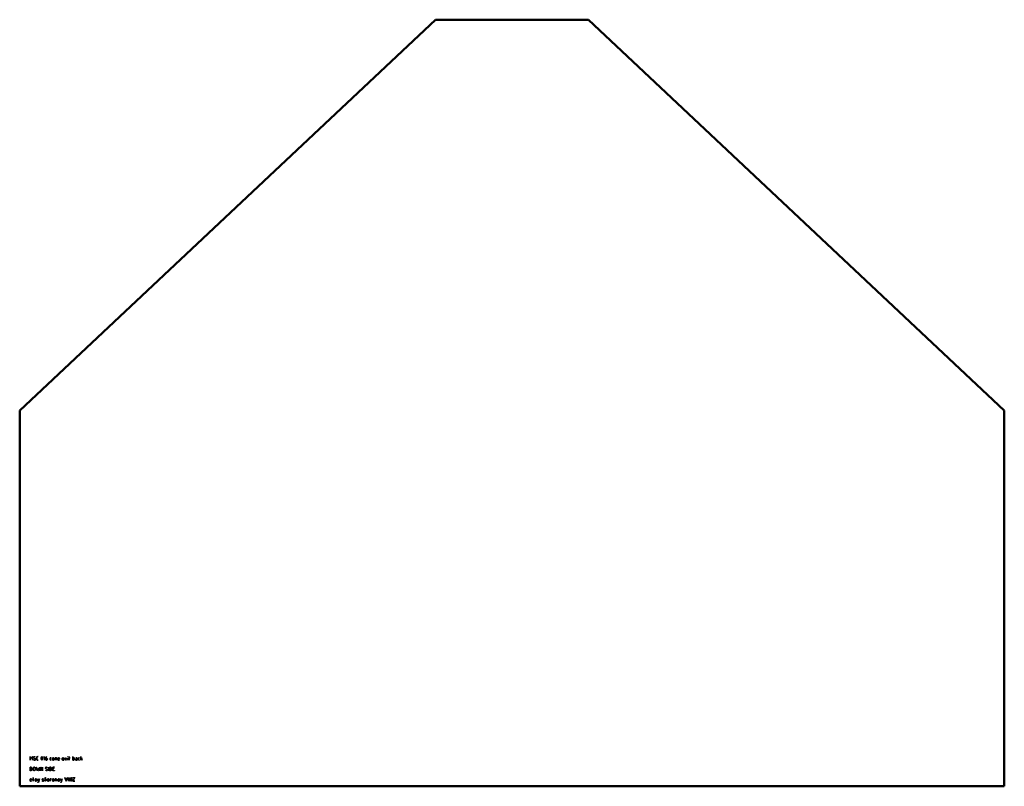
# Model space of a CAD drawing. Header units: millimetres. Extents: x 0 to 1700, y -61 to 1263.
import ezdxf

# ---------------------------------------------------------------- set-up
doc = ezdxf.new("R2010")
doc.units = ezdxf.units.MM
doc.layers.add('IV_MARK_SURFACE', color=2, linetype='Continuous', lineweight=25)
doc.layers.add('IV_OUTER_PROFILE', color=7, linetype='Continuous', lineweight=50)

msp = doc.modelspace()

# ---------------------------------------------------------------- linework, layer by layer
at = {"layer": 'IV_MARK_SURFACE'}
for p, q in [((17.8, -10), (17.9, -10)), ((17.8, -16.1), (17.8, -10)), ((17.9, -16.1), (17.8, -16.1)), ((17.9, -10), (19.9, -13.3)), ((17.9, -10.3), (17.9, -16.1)), ((19.9, -13.5), (17.9, -10.3)), ((19.9, -13.3), (21.8, -10)), ((21.9, -10.3), (19.9, -13.5)), ((21.8, -10), (22, -10)), ((21.9, -16.1), (21.9, -10.3)), ((22, -16.1), (21.9, -16.1)), ((22, -10), (22, -16.1)), ((23.9, -11.4), (24.2, -10.4)), ((24, -12), (23.9, -11.4)), ((23.9, -15.5), (24, -15.4)), ((24.9, -16), (23.9, -15.5)), ((24.3, -10.5), (24, -11.4)), ((24, -11.4), (24.2, -12.1)), ((24.4, -12.5), (24, -12)), ((24, -15.4), (25.2, -15.9)), ((24.2, -10.4), (24.7, -10.1)), ((24.2, -12.1), (24.9, -12.6)), ((24.8, -10.2), (24.3, -10.5)), ((25.1, -12.9), (24.4, -12.5)), ((24.7, -10.1), (25.4, -9.9)), ((25.4, -10.1), (24.8, -10.2)), ((24.9, -12.6), (25.2, -12.8)), ((26, -16.2), (24.9, -16)), ((26.1, -13.4), (25.1, -12.9)), ((25.2, -12.8), (25.7, -13)), ((25.2, -15.9), (26, -16)), ((25.4, -9.9), (26.3, -10)), ((26, -10.2), (25.4, -10.1)), ((25.7, -13), (26.5, -13.4)), ((27, -10.5), (26, -10.2)), ((26, -16), (26.5, -15.9)), ((26.6, -16.1), (26, -16.2)), ((26.9, -13.9), (26.1, -13.4)), ((26.3, -10), (27, -10.3)), ((26.5, -13.4), (27.2, -14)), ((26.5, -15.9), (27, -15.6)), ((27.1, -15.7), (26.6, -16.1)), ((27.3, -14.8), (26.9, -13.9)), ((27, -10.3), (27, -10.5)), ((27, -15.6), (27.3, -14.8)), ((27.4, -14.8), (27.1, -15.7)), ((27.2, -14), (27.4, -14.8)), ((29.3, -11.7), (29.4, -11)), ((29.3, -14.4), (29.3, -11.7)), ((29.4, -15.2), (29.3, -14.4)), ((29.4, -11), (29.8, -10.4)), ((29.6, -11), (29.4, -11.7)), ((29.4, -11.7), (29.4, -14.4)), ((29.4, -14.4), (29.6, -15.1)), ((29.8, -15.7), (29.4, -15.2)), ((29.9, -10.5), (29.6, -11)), ((29.6, -15.1), (29.9, -15.6)), ((29.8, -10.4), (30.3, -10.1)), ((30.3, -16.1), (29.8, -15.7)), ((30.4, -10.2), (29.9, -10.5)), ((29.9, -15.6), (30.4, -15.9)), ((30.3, -10.1), (31.1, -9.9)), ((31.1, -16.2), (30.3, -16.1)), ((31.1, -10.1), (30.4, -10.2)), ((30.4, -15.9), (31.1, -16)), ((31.1, -9.9), (32.1, -9.9)), ((32.1, -10.1), (31.1, -10.1)), ((31.1, -16), (32.1, -16)), ((32.1, -16.2), (31.1, -16.2)), ((32.1, -9.9), (32.1, -10.1)), ((32.1, -16), (32.1, -16.2)), ((36.8, -12.8), (37, -11.5)), ((36.8, -13.3), (36.8, -12.8)), ((37, -14.7), (36.8, -13.3)), ((37.1, -11.4), (36.9, -12.8)), ((36.9, -12.8), (36.9, -13.3)), ((36.9, -13.3), (37.1, -14.6)), ((37, -11.5), (37.5, -10.3)), ((37.5, -15.8), (37, -14.7)), ((37.6, -10.4), (37.1, -11.4)), ((37.1, -14.6), (37.6, -15.7)), ((37.5, -10.3), (38.2, -9.9)), ((38.2, -16.2), (37.5, -15.8)), ((38.2, -10.1), (37.6, -10.4)), ((37.6, -15.7), (38.2, -16)), ((38.2, -9.9), (38.9, -10.3)), ((38.8, -10.4), (38.2, -10.1)), ((38.2, -16), (38.8, -15.7)), ((38.9, -15.8), (38.2, -16.2)), ((39.3, -11.4), (38.8, -10.4)), ((38.8, -15.7), (39.3, -14.7)), ((38.9, -10.3), (39.4, -11.4)), ((39.4, -14.6), (38.9, -15.8)), ((39.5, -12.8), (39.3, -11.4)), ((39.3, -14.7), (39.5, -13.3)), ((39.4, -11.4), (39.6, -12.8)), ((39.6, -13.3), (39.4, -14.6)), ((39.5, -13.3), (39.5, -12.8)), ((39.6, -12.8), (39.6, -13.3)), ((41.5, -11.3), (42.9, -10)), ((41.6, -11.4), (41.5, -11.3)), ((42.9, -10.2), (41.6, -11.4)), ((42.9, -10), (43, -10)), ((42.9, -16.1), (42.9, -10.2)), ((43, -16.1), (42.9, -16.1)), ((43, -10), (43, -16.1)), ((44.9, -12.9), (45.1, -11.8)), ((44.9, -14.8), (44.9, -12.9)), ((45.3, -15.7), (44.9, -14.8)), ((46.3, -12.8), (45, -12.8)), ((45, -12.8), (45, -12.8)), ((45, -12.8), (45, -12.9)), ((45, -12.9), (45, -14.8)), ((45, -14.8), (45.4, -15.6)), ((45.1, -11.8), (45.7, -10.8)), ((45.3, -11.7), (45.1, -12.7)), ((45.1, -12.7), (46.3, -12.7)), ((45.8, -10.9), (45.3, -11.7)), ((45.8, -16.1), (45.3, -15.7)), ((45.4, -15.6), (45.8, -15.9)), ((45.7, -10.8), (46.3, -10.3)), ((46.4, -10.4), (45.8, -10.9)), ((45.8, -15.9), (46.3, -16)), ((46.3, -16.2), (45.8, -16.1)), ((46.3, -10.3), (47, -9.9)), ((46.3, -12.7), (46.9, -12.7)), ((46.9, -12.9), (46.3, -12.8)), ((46.3, -16), (46.9, -15.9)), ((46.9, -16.1), (46.3, -16.2)), ((47, -10.1), (46.4, -10.4)), ((46.9, -12.7), (47.4, -13)), ((47.3, -13.1), (46.9, -12.9)), ((46.9, -15.9), (47.3, -15.6)), ((47.4, -15.7), (46.9, -16.1)), ((47, -9.9), (47, -10.1)), ((47.5, -13.4), (47.3, -13.1)), ((47.3, -15.6), (47.6, -14.6)), ((47.4, -13), (47.7, -13.4)), ((47.7, -15.2), (47.4, -15.7)), ((47.6, -14), (47.5, -13.4)), ((47.6, -14.6), (47.6, -14)), ((47.7, -13.4), (47.8, -14)), ((47.8, -14.6), (47.7, -15.2)), ((47.8, -14), (47.8, -14.6)), ((52.4, -13.2), (52.5, -12.8)), ((52.4, -14.9), (52.4, -13.2)), ((52.7, -15.8), (52.4, -14.9)), ((52.8, -12.4), (52.5, -13.2)), ((52.5, -12.8), (52.7, -12.4)), ((52.5, -13.2), (52.5, -14.9)), ((52.5, -14.9), (52.8, -15.7)), ((52.7, -12.4), (53.1, -12.1)), ((53.6, -16.2), (52.7, -15.8)), ((53.6, -12.1), (52.8, -12.4)), ((52.8, -15.7), (53.6, -16)), ((53.1, -12.1), (53.6, -12)), ((53.6, -12), (54.5, -12)), ((54.5, -12.1), (53.6, -12.1)), ((53.6, -16), (54.5, -16)), ((54.5, -16.2), (53.6, -16.2)), ((54.5, -12), (54.5, -12.1)), ((54.5, -16), (54.5, -16.2)), ((56.4, -13.4), (56.5, -12.9)), ((56.4, -14.8), (56.4, -13.4)), ((56.5, -15.3), (56.4, -14.8)), ((56.5, -12.9), (56.9, -12.4)), ((56.9, -15.8), (56.5, -15.3)), ((56.7, -12.9), (56.6, -13.4)), ((56.6, -13.4), (56.6, -14.8)), ((56.6, -14.8), (56.7, -15.3)), ((56.9, -12.5), (56.7, -12.9)), ((56.7, -15.3), (56.9, -15.7)), ((56.9, -12.4), (57.3, -12.1)), ((57.4, -12.2), (56.9, -12.5)), ((56.9, -15.7), (57.4, -16)), ((57.3, -16.1), (56.9, -15.8)), ((57.3, -12.1), (57.9, -12)), ((57.9, -16.2), (57.3, -16.1)), ((57.9, -12.1), (57.4, -12.2)), ((57.4, -16), (57.9, -16)), ((57.9, -12), (58.4, -12.1)), ((58.4, -12.2), (57.9, -12.1)), ((57.9, -16), (58.4, -16)), ((58.4, -16.1), (57.9, -16.2)), ((58.4, -12.1), (58.9, -12.4)), ((58.8, -12.5), (58.4, -12.2)), ((58.4, -16), (58.8, -15.7)), ((58.9, -15.8), (58.4, -16.1)), ((59.1, -12.9), (58.8, -12.5)), ((58.8, -15.7), (59.1, -15.3)), ((58.9, -12.4), (59.2, -12.9)), ((59.2, -15.3), (58.9, -15.8)), ((59.1, -13.4), (59.1, -12.9)), ((59.1, -14.8), (59.1, -13.4)), ((59.1, -15.3), (59.1, -14.8)), ((59.2, -12.9), (59.3, -13.4)), ((59.3, -14.8), (59.2, -15.3)), ((59.3, -13.4), (59.3, -14.8)), ((61.2, -12), (62.8, -12)), ((61.2, -16.1), (61.2, -12)), ((61.3, -16.1), (61.2, -16.1)), ((61.3, -12.1), (61.3, -16.1)), ((62.8, -12.1), (61.3, -12.1)), ((62.8, -12), (63.7, -12.4)), ((63.6, -12.4), (62.8, -12.1)), ((63.9, -13.2), (63.6, -12.4)), ((63.7, -12.4), (64, -13.2)), ((63.9, -16.1), (63.9, -13.2)), ((64, -16.1), (63.9, -16.1)), ((64, -13.2), (64, -16.1)), ((65.9, -13.4), (66, -12.9)), ((65.9, -14.8), (65.9, -13.4)), ((66, -15.5), (65.9, -14.8)), ((66, -12.9), (66.3, -12.4)), ((66.3, -15.9), (66, -15.5)), ((66.2, -12.9), (66.1, -13.4)), ((66.1, -13.4), (66.1, -14)), ((66.1, -14), (68.6, -14)), ((66.1, -14.2), (66.1, -14.8)), ((68.8, -14.2), (66.1, -14.2)), ((66.1, -14.8), (66.1, -15.4)), ((66.1, -15.4), (66.4, -15.8)), ((66.4, -12.5), (66.2, -12.9)), ((66.3, -12.4), (66.8, -12.1)), ((66.7, -16.1), (66.3, -15.9)), ((66.9, -12.2), (66.4, -12.5)), ((66.4, -15.8), (66.7, -16)), ((66.7, -16), (67.3, -16)), ((67.3, -16.2), (66.7, -16.1)), ((66.8, -12.1), (67.4, -12)), ((67.4, -12.1), (66.9, -12.2)), ((67.3, -16), (68.7, -16)), ((68.7, -16.2), (67.3, -16.2)), ((67.4, -12), (67.9, -12.1)), ((67.9, -12.2), (67.4, -12.1)), ((67.9, -12.1), (68.4, -12.4)), ((68.3, -12.5), (67.9, -12.2)), ((68.5, -12.9), (68.3, -12.5)), ((68.4, -12.4), (68.7, -12.9)), ((68.6, -13.4), (68.5, -12.9)), ((68.6, -14), (68.6, -13.4)), ((68.7, -12.9), (68.8, -13.4)), ((68.7, -16), (68.7, -16.2)), ((68.8, -13.4), (68.8, -14.2)), ((73.4, -13.4), (73.5, -12.9)), ((73.4, -14.8), (73.4, -13.4)), ((73.5, -15.5), (73.4, -14.8)), ((73.5, -12.9), (73.8, -12.4)), ((73.6, -12.9), (73.5, -13.4)), ((73.5, -13.4), (73.5, -14)), ((73.5, -14), (76.1, -14)), ((73.5, -14.2), (73.5, -14.8)), ((76.2, -14.2), (73.5, -14.2)), ((73.5, -14.8), (73.6, -15.4)), ((73.7, -15.9), (73.5, -15.5)), ((73.9, -12.5), (73.6, -12.9)), ((73.6, -15.4), (73.8, -15.8)), ((74.1, -16.1), (73.7, -15.9)), ((73.8, -12.4), (74.3, -12.1)), ((73.8, -15.8), (74.2, -16)), ((74.3, -12.2), (73.9, -12.5)), ((74.7, -16.2), (74.1, -16.1)), ((74.2, -16), (74.7, -16)), ((74.3, -12.1), (74.8, -12)), ((74.8, -12.1), (74.3, -12.2)), ((74.7, -16), (76.2, -16)), ((76.2, -16.2), (74.7, -16.2)), ((74.8, -12), (75.4, -12.1)), ((75.3, -12.2), (74.8, -12.1)), ((75.7, -12.5), (75.3, -12.2)), ((75.4, -12.1), (75.8, -12.4)), ((76, -12.9), (75.7, -12.5)), ((75.8, -12.4), (76.1, -12.9)), ((76.1, -13.4), (76, -12.9)), ((76.1, -12.9), (76.2, -13.4)), ((76.1, -14), (76.1, -13.4)), ((76.2, -13.4), (76.2, -14.2)), ((76.2, -16), (76.2, -16.2)), ((78.2, -12.1), (78.3, -12)), ((79.5, -14.1), (78.2, -12.1)), ((78.2, -16.1), (79.5, -14.1)), ((78.3, -16.1), (78.2, -16.1)), ((78.3, -12), (79.6, -14)), ((79.6, -14.2), (78.3, -16.1)), ((79.6, -14), (80.9, -12)), ((80.9, -16.1), (79.6, -14.2)), ((81, -12.1), (79.7, -14.1)), ((79.7, -14.1), (81, -16.1)), ((80.9, -12), (81, -12.1)), ((81, -16.1), (80.9, -16.1)), ((82.9, -10), (83, -10)), ((82.9, -10.3), (82.9, -10)), ((83, -10.3), (82.9, -10.3)), ((82.9, -12), (83, -12)), ((82.9, -16.1), (82.9, -12)), ((83, -16.1), (82.9, -16.1)), ((83, -10), (83, -10.3)), ((83, -12), (83, -16.1)), ((85, -12), (85.6, -12)), ((85, -12.1), (85, -12)), ((85.6, -12.1), (85, -12.1)), ((85.6, -10), (85.7, -10)), ((85.6, -12), (85.6, -10)), ((85.6, -16.1), (85.6, -12.1)), ((85.7, -16.1), (85.6, -16.1)), ((85.7, -10), (85.7, -12)), ((85.7, -12), (87, -12)), ((85.7, -12.1), (85.7, -16.1)), ((87, -12.1), (85.7, -12.1)), ((87, -12), (87, -12.1)), ((91.7, -10), (91.8, -10)), ((91.7, -16.2), (91.7, -10)), ((93.3, -16.2), (91.7, -16.2)), ((91.8, -10), (91.8, -12)), ((91.8, -12), (93.3, -12)), ((93.3, -12.1), (91.8, -12.1)), ((91.8, -12.1), (91.8, -16)), ((91.8, -16), (93.3, -16)), ((93.3, -12), (94.2, -12.4)), ((94.1, -12.4), (93.3, -12.1)), ((93.3, -16), (94.1, -15.7)), ((94.2, -15.8), (93.3, -16.2)), ((94.4, -13.2), (94.1, -12.4)), ((94.1, -15.7), (94.4, -14.9)), ((94.2, -12.4), (94.5, -13.2)), ((94.5, -14.9), (94.2, -15.8)), ((94.4, -14.9), (94.4, -13.2)), ((94.5, -13.2), (94.5, -14.9)), ((96.4, -15.1), (96.6, -14.5)), ((96.6, -15.7), (96.4, -15.1)), ((96.6, -14.5), (96.9, -14.2)), ((96.8, -14.4), (96.6, -15.1)), ((96.6, -15.1), (96.7, -15.6)), ((97, -16), (96.6, -15.7)), ((96.7, -15.6), (97, -15.9)), ((97.6, -14.2), (96.8, -14.4)), ((96.9, -12), (97.9, -12)), ((96.9, -12.1), (96.9, -12)), ((97.9, -12.1), (96.9, -12.1)), ((96.9, -14.2), (97.6, -14)), ((97, -15.9), (97.6, -16)), ((97.6, -16.2), (97, -16)), ((97.6, -14), (99.2, -14)), ((99.2, -14.2), (97.6, -14.2)), ((97.6, -16), (99.2, -16)), ((99.3, -16.2), (97.6, -16.2)), ((97.9, -12), (98.8, -12.2)), ((98.7, -12.3), (97.9, -12.1)), ((99, -12.7), (98.7, -12.3)), ((98.8, -12.2), (99.2, -12.7)), ((99.2, -13.3), (99, -12.7)), ((99.2, -12.7), (99.3, -13.3)), ((99.2, -14), (99.2, -13.3)), ((99.2, -16), (99.2, -14.2)), ((99.3, -13.3), (99.3, -16.2)), ((101.2, -13.2), (101.3, -12.8)), ((101.2, -14.9), (101.2, -13.2)), ((101.6, -15.8), (101.2, -14.9)), ((101.7, -12.4), (101.3, -13.2)), ((101.3, -12.8), (101.6, -12.4)), ((101.3, -13.2), (101.3, -14.9)), ((101.3, -14.9), (101.7, -15.7)), ((101.6, -12.4), (102, -12.1)), ((102.5, -16.2), (101.6, -15.8)), ((102.5, -12.1), (101.7, -12.4)), ((101.7, -15.7), (102.5, -16)), ((102, -12.1), (102.5, -12)), ((102.5, -12), (103.3, -12)), ((103.3, -12.1), (102.5, -12.1)), ((102.5, -16), (103.3, -16)), ((103.3, -16.2), (102.5, -16.2)), ((103.3, -12), (103.3, -12.1)), ((103.3, -16), (103.3, -16.2)), ((105.3, -10), (105.4, -10)), ((105.3, -16.1), (105.3, -10)), ((105.4, -16.1), (105.3, -16.1)), ((105.4, -10), (105.4, -14)), ((105.4, -14), (108, -12.7)), ((106.7, -13.5), (105.4, -14.1)), ((105.4, -14.1), (105.4, -16.1)), ((108, -16.1), (106.7, -13.5)), ((108.1, -12.8), (106.8, -13.4)), ((106.8, -13.4), (108.1, -16.1)), ((108, -12.7), (108.1, -12.8)), ((108.1, -16.1), (108, -16.1)), ((17.8, -28.1), (19.4, -28.1)), ((17.8, -34.3), (17.8, -28.1)), ((19.4, -28.2), (17.9, -28.2)), ((17.9, -28.2), (17.9, -34.2)), ((19.4, -28.1), (20, -28.2)), ((20, -28.4), (19.4, -28.2)), ((20, -28.2), (20.6, -28.6)), ((20.5, -28.7), (20, -28.4)), ((20, -34.1), (20.5, -33.7)), ((20.6, -33.9), (20, -34.2)), ((21, -29.3), (20.5, -28.7)), ((20.5, -33.7), (21, -33.1)), ((20.6, -28.6), (21.1, -29.2)), ((21.1, -33.2), (20.6, -33.9)), ((21.2, -30), (21, -29.3)), ((21, -33.1), (21.2, -32.4)), ((21.1, -29.2), (21.3, -30)), ((21.3, -32.4), (21.1, -33.2)), ((21.2, -32.4), (21.2, -30)), ((21.3, -30), (21.3, -32.4)), ((23.2, -29.9), (23.3, -29.2)), ((23.2, -32.6), (23.2, -29.9)), ((23.3, -33.3), (23.2, -32.6)), ((23.3, -29.2), (23.7, -28.6)), ((23.5, -29.2), (23.3, -29.9)), ((23.3, -29.9), (23.3, -32.6)), ((23.3, -32.6), (23.5, -33.2)), ((23.7, -33.8), (23.3, -33.3)), ((23.8, -28.7), (23.5, -29.2)), ((23.5, -33.2), (23.8, -33.7)), ((23.7, -28.6), (24.3, -28.2)), ((24.3, -34.2), (23.7, -33.8)), ((24.3, -28.4), (23.8, -28.7)), ((23.8, -33.7), (24.3, -34.1)), ((24.3, -28.2), (25, -28.1)), ((25, -28.2), (24.3, -28.4)), ((25, -28.1), (25.7, -28.2)), ((25.6, -28.4), (25, -28.2)), ((26.1, -28.7), (25.6, -28.4)), ((25.6, -34.1), (26.1, -33.7)), ((26.2, -33.8), (25.6, -34.2)), ((25.7, -28.2), (26.2, -28.6)), ((26.5, -29.2), (26.1, -28.7)), ((26.1, -33.7), (26.5, -33.2)), ((26.2, -28.6), (26.6, -29.2)), ((26.6, -33.3), (26.2, -33.8)), ((26.6, -29.9), (26.5, -29.2)), ((26.5, -33.2), (26.6, -32.6)), ((26.6, -29.2), (26.7, -29.9)), ((26.6, -32.6), (26.6, -29.9)), ((26.7, -32.6), (26.6, -33.3)), ((26.7, -29.9), (26.7, -32.6)), ((28.6, -28.2), (28.8, -28.2)), ((30, -34.3), (28.6, -28.2)), ((28.8, -28.2), (30.1, -34)), ((30.1, -34), (31.4, -29.9)), ((31.4, -30.4), (30.1, -34.3)), ((31.4, -29.9), (32.8, -34)), ((32.7, -34.3), (31.4, -30.4)), ((32.8, -34), (34.1, -28.2)), ((34.2, -28.2), (32.8, -34.3)), ((34.1, -28.2), (34.2, -28.2)), ((36.1, -28.2), (36.2, -28.2)), ((36.1, -34.3), (36.1, -28.2)), ((36.2, -28.2), (39.5, -34)), ((36.2, -28.4), (36.2, -34.3)), ((39.5, -34.3), (36.2, -28.4)), ((39.5, -28.2), (39.6, -28.2)), ((39.5, -34), (39.5, -28.2)), ((39.6, -28.2), (39.6, -34.3)), ((44.2, -29.5), (44.6, -28.6)), ((44.4, -30.1), (44.2, -29.5)), ((44.3, -33.5), (45.6, -34)), ((44.3, -33.6), (44.3, -33.5)), ((45.3, -34.1), (44.3, -33.6)), ((44.7, -28.7), (44.4, -29.5)), ((44.4, -29.5), (44.6, -30.3)), ((44.8, -30.6), (44.4, -30.1)), ((44.6, -28.6), (45.1, -28.2)), ((44.6, -30.3), (45.2, -30.8)), ((45.1, -28.3), (44.7, -28.7)), ((45.4, -31), (44.8, -30.6)), ((45.1, -28.2), (45.7, -28.1)), ((45.7, -28.2), (45.1, -28.3)), ((45.2, -30.8), (45.5, -30.9)), ((46.5, -31.5), (45.4, -31)), ((45.5, -30.9), (46, -31.2)), ((45.7, -28.1), (46.6, -28.2)), ((46.4, -28.3), (45.7, -28.2)), ((46, -31.2), (46.8, -31.6)), ((47.3, -28.6), (46.4, -28.3)), ((47.3, -32.1), (46.5, -31.5)), ((46.6, -28.2), (47.4, -28.5)), ((46.8, -31.6), (47.5, -32.2)), ((46.9, -34.1), (47.3, -33.8)), ((47.4, -33.9), (46.9, -34.2)), ((47.4, -28.5), (47.3, -28.6)), ((47.6, -32.9), (47.3, -32.1)), ((47.3, -33.8), (47.6, -32.9)), ((47.8, -32.9), (47.4, -33.9)), ((47.5, -32.2), (47.8, -32.9)), ((49.7, -28.2), (49.8, -28.2)), ((49.7, -34.3), (49.7, -28.2)), ((49.8, -28.2), (49.8, -34.3)), ((51.7, -28.1), (53.3, -28.1)), ((51.7, -34.3), (51.7, -28.1)), ((53.3, -28.2), (51.8, -28.2)), ((51.8, -28.2), (51.8, -34.2)), ((53.3, -28.1), (53.9, -28.2)), ((53.9, -28.4), (53.3, -28.2)), ((53.9, -28.2), (54.5, -28.6)), ((54.4, -28.7), (53.9, -28.4)), ((53.9, -34.1), (54.4, -33.7)), ((54.5, -33.9), (53.9, -34.2)), ((54.9, -29.3), (54.4, -28.7)), ((54.4, -33.7), (54.9, -33.1)), ((54.5, -28.6), (55, -29.2)), ((55, -33.2), (54.5, -33.9)), ((55.1, -30), (54.9, -29.3)), ((54.9, -33.1), (55.1, -32.4)), ((55, -29.2), (55.2, -30)), ((55.2, -32.4), (55, -33.2)), ((55.1, -32.4), (55.1, -30)), ((55.2, -30), (55.2, -32.4)), ((57.1, -28.1), (59.9, -28.1)), ((57.1, -34.3), (57.1, -28.1)), ((57.2, -28.2), (57.2, -30.8)), ((59.9, -28.2), (57.2, -28.2)), ((57.2, -30.8), (59.2, -30.8)), ((57.2, -30.9), (57.2, -34.2)), ((59.2, -30.9), (57.2, -30.9)), ((59.2, -30.8), (59.2, -30.9)), ((59.9, -28.1), (59.9, -28.2)), ((19.4, -34.3), (17.8, -34.3)), ((17.8, -49.7), (17.9, -49.2)), ((17.8, -51.1), (17.8, -49.7)), ((17.9, -34.2), (19.4, -34.2)), ((17.9, -49.2), (18.2, -48.7)), ((18, -49.2), (17.9, -49.7)), ((17.9, -49.7), (17.9, -50.3)), ((17.9, -50.3), (20.5, -50.3)), ((17.9, -50.5), (17.9, -51.1)), ((20.6, -50.5), (17.9, -50.5)), ((18.3, -48.8), (18, -49.2)), ((18.2, -48.7), (18.7, -48.4)), ((18.7, -48.5), (18.3, -48.8)), ((18.7, -48.4), (19.2, -48.3)), ((19.2, -48.4), (18.7, -48.5)), ((19.2, -48.3), (19.8, -48.4)), ((19.7, -48.5), (19.2, -48.4)), ((19.4, -34.2), (20, -34.1)), ((20, -34.2), (19.4, -34.3)), ((20.1, -48.8), (19.7, -48.5)), ((19.8, -48.4), (20.2, -48.7)), ((20.4, -49.2), (20.1, -48.8)), ((20.2, -48.7), (20.5, -49.2)), ((20.5, -49.7), (20.4, -49.2)), ((20.5, -49.2), (20.6, -49.7)), ((20.5, -50.3), (20.5, -49.7)), ((20.6, -49.7), (20.6, -50.5)), ((22.6, -48.3), (23.2, -48.3)), ((22.6, -48.4), (22.6, -48.3)), ((23.2, -48.4), (22.6, -48.4)), ((23.2, -46.3), (23.3, -46.3)), ((23.2, -48.3), (23.2, -46.3)), ((23.2, -52.4), (23.2, -48.4)), ((23.3, -46.3), (23.3, -48.3)), ((23.3, -48.3), (24.6, -48.3)), ((23.3, -48.4), (23.3, -52.4)), ((24.6, -48.4), (23.3, -48.4)), ((24.3, -34.1), (25, -34.2)), ((25, -34.3), (24.3, -34.2)), ((24.6, -48.3), (24.6, -48.4)), ((25, -34.2), (25.6, -34.1)), ((25.6, -34.2), (25, -34.3)), ((26.6, -49.7), (26.7, -49.2)), ((26.6, -51.1), (26.6, -49.7)), ((26.7, -49.2), (27, -48.7)), ((26.8, -49.2), (26.7, -49.7)), ((26.7, -49.7), (26.7, -51.1)), ((27.1, -48.8), (26.8, -49.2)), ((27, -48.7), (27.5, -48.4)), ((27.5, -48.5), (27.1, -48.8)), ((27.5, -48.4), (28, -48.3)), ((28, -48.4), (27.5, -48.5)), ((28, -48.3), (28.6, -48.4)), ((28.5, -48.5), (28, -48.4)), ((28.9, -48.8), (28.5, -48.5)), ((28.6, -48.4), (29, -48.7)), ((29.2, -49.2), (28.9, -48.8)), ((29, -48.7), (29.4, -49.2)), ((29.3, -49.7), (29.2, -49.2)), ((29.3, -51.1), (29.3, -49.7)), ((29.4, -49.2), (29.5, -49.7)), ((29.5, -49.7), (29.5, -51.1)), ((30.1, -34.3), (30, -34.3)), ((31.4, -48.4), (31.5, -48.3)), ((32.7, -52.4), (31.4, -48.4)), ((31.5, -48.3), (32.8, -52.2)), ((34.2, -48.4), (32.2, -54.5)), ((32.8, -34.3), (32.7, -34.3)), ((32.8, -52.2), (34.1, -48.3)), ((34.1, -48.3), (34.2, -48.4)), ((36.2, -34.3), (36.1, -34.3)), ((38.8, -49.2), (39.1, -48.5)), ((39, -49.7), (38.8, -49.2)), ((39.2, -48.6), (38.9, -49.2)), ((38.9, -49.2), (39.3, -49.8)), ((39.5, -50.1), (39, -49.7)), ((39.1, -48.5), (39.9, -48.3)), ((39.9, -48.4), (39.2, -48.6)), ((39.3, -49.8), (39.5, -50)), ((39.6, -34.3), (39.5, -34.3)), ((39.5, -50), (40, -50.2)), ((40.5, -50.6), (39.5, -50.1)), ((39.9, -48.3), (41.2, -48.6)), ((40.4, -48.5), (39.9, -48.4)), ((40, -50.2), (41.3, -50.9)), ((41.1, -48.8), (40.4, -48.5)), ((41, -50.8), (40.5, -50.6)), ((41.2, -50.9), (41, -50.8)), ((41.2, -48.6), (41.1, -48.8)), ((41.5, -51.6), (41.2, -50.9)), ((41.3, -50.9), (41.7, -51.6)), ((43.6, -48.3), (44.2, -48.3)), ((43.6, -48.4), (43.6, -48.3)), ((44.2, -48.4), (43.6, -48.4)), ((44.2, -46.3), (44.4, -46.3)), ((44.2, -48.3), (44.2, -46.3)), ((44.2, -52.4), (44.2, -48.4)), ((44.4, -46.3), (44.4, -48.3)), ((44.4, -48.3), (45.7, -48.3)), ((44.4, -48.4), (44.4, -52.4)), ((45.7, -48.4), (44.4, -48.4)), ((46.3, -34.3), (45.3, -34.1)), ((45.6, -34), (46.3, -34.2)), ((45.7, -48.3), (45.7, -48.4)), ((46.3, -34.2), (46.9, -34.1)), ((46.9, -34.2), (46.3, -34.3)), ((47.6, -49.7), (47.7, -49.2)), ((47.6, -51.1), (47.6, -49.7)), ((47.7, -49.2), (48, -48.7)), ((47.9, -49.2), (47.8, -49.7)), ((47.8, -49.7), (47.8, -51.1)), ((48.1, -48.8), (47.9, -49.2)), ((48, -48.7), (48.5, -48.4)), ((48.6, -48.5), (48.1, -48.8)), ((48.5, -48.4), (49.1, -48.3)), ((49.1, -48.4), (48.6, -48.5)), ((49.1, -48.3), (49.6, -48.4)), ((49.6, -48.5), (49.1, -48.4)), ((49.6, -48.4), (50.1, -48.7)), ((50, -48.8), (49.6, -48.5)), ((49.8, -34.3), (49.7, -34.3)), ((50.2, -49.2), (50, -48.8)), ((50.1, -48.7), (50.4, -49.2)), ((50.3, -49.7), (50.2, -49.2)), ((50.3, -51.1), (50.3, -49.7)), ((50.4, -49.2), (50.5, -49.7)), ((50.5, -49.7), (50.5, -51.1)), ((53.3, -34.3), (51.7, -34.3)), ((51.8, -34.2), (53.3, -34.2)), ((52.4, -48.3), (54.6, -48.3)), ((52.4, -52.4), (52.4, -48.3)), ((52.5, -48.4), (52.5, -52.4)), ((54.4, -48.4), (52.5, -48.4)), ((53.3, -34.2), (53.9, -34.1)), ((53.9, -34.2), (53.3, -34.3)), ((54.4, -49), (54.4, -48.4)), ((54.6, -49), (54.4, -49)), ((54.6, -48.3), (54.6, -49)), ((56.5, -49.7), (56.6, -49.2)), ((56.5, -51.1), (56.5, -49.7)), ((56.6, -49.2), (56.9, -48.7)), ((56.7, -49.2), (56.6, -49.7)), ((56.6, -49.7), (56.6, -51.1)), ((57, -48.8), (56.7, -49.2)), ((56.9, -48.7), (57.3, -48.4)), ((57.4, -48.5), (57, -48.8)), ((59.9, -34.3), (57.1, -34.3)), ((57.2, -34.2), (59.9, -34.2)), ((57.3, -48.4), (57.9, -48.3)), ((57.9, -48.4), (57.4, -48.5)), ((57.9, -48.3), (58.4, -48.4)), ((58.4, -48.5), (57.9, -48.4)), ((58.4, -48.4), (58.9, -48.7)), ((58.8, -48.8), (58.4, -48.5)), ((59.1, -49.2), (58.8, -48.8)), ((58.9, -48.7), (59.2, -49.2)), ((59.2, -49.7), (59.1, -49.2)), ((59.2, -49.2), (59.3, -49.7)), ((59.2, -51.1), (59.2, -49.7)), ((59.3, -49.7), (59.3, -51.1)), ((59.9, -34.2), (59.9, -34.3)), ((61.2, -48.3), (62.8, -48.3)), ((61.2, -52.4), (61.2, -48.3)), ((61.3, -48.4), (61.3, -52.4)), ((62.8, -48.4), (61.3, -48.4)), ((62.8, -48.3), (63.7, -48.7)), ((63.6, -48.8), (62.8, -48.4)), ((63.9, -49.6), (63.6, -48.8)), ((63.7, -48.7), (64, -49.6)), ((63.9, -52.4), (63.9, -49.6)), ((64, -49.6), (64, -52.4)), ((65.9, -49.7), (66, -49.2)), ((65.9, -51.1), (65.9, -49.7)), ((66, -49.2), (66.4, -48.7)), ((66.2, -49.2), (66.1, -49.7)), ((66.1, -49.7), (66.1, -51.1)), ((66.5, -48.8), (66.2, -49.2)), ((66.4, -48.7), (66.8, -48.4)), ((66.9, -48.5), (66.5, -48.8)), ((66.8, -48.4), (67.4, -48.3)), ((67.4, -48.4), (66.9, -48.5)), ((67.4, -48.3), (67.9, -48.4)), ((67.9, -48.5), (67.4, -48.4)), ((67.9, -48.4), (68.4, -48.7)), ((68.3, -48.8), (67.9, -48.5)), ((68.6, -49.2), (68.3, -48.8)), ((68.4, -48.7), (68.7, -49.2)), ((68.7, -49.7), (68.6, -49.2)), ((68.7, -49.2), (68.8, -49.7)), ((68.7, -51.1), (68.7, -49.7)), ((68.8, -49.7), (68.8, -51.1)), ((70.7, -48.4), (70.8, -48.3)), ((72, -52.4), (70.7, -48.4)), ((70.8, -48.3), (72.1, -52.2)), ((73.5, -48.4), (71.5, -54.5)), ((72.1, -52.2), (73.4, -48.3)), ((73.4, -48.3), (73.5, -48.4)), ((78.2, -46.4), (78.3, -46.3)), ((80.2, -52.4), (78.2, -46.4)), ((78.3, -46.3), (80.3, -52.2)), ((80.3, -52.2), (82.2, -46.3)), ((82.4, -46.4), (80.3, -52.4)), ((82.2, -46.3), (82.4, -46.4)), ((84.3, -46.3), (84.4, -46.3)), ((84.3, -52.4), (84.3, -46.3)), ((84.4, -46.3), (87.6, -52.2)), ((84.4, -46.6), (84.4, -52.4)), ((87.6, -52.4), (84.4, -46.6)), ((87.6, -46.3), (87.8, -46.3)), ((87.6, -52.2), (87.6, -46.3)), ((87.8, -46.3), (87.8, -52.4)), ((89.7, -52.4), (89.7, -46.3)), ((89.7, -46.3), (89.8, -46.3)), ((89.8, -46.3), (89.8, -52.4)), ((91.7, -52.5), (95, -46.4)), ((91.8, -46.3), (95.3, -46.3)), ((91.8, -46.4), (91.8, -46.3)), ((95, -46.4), (91.8, -46.4)), ((95.3, -46.3), (91.9, -52.4)), ((17.9, -51.8), (17.8, -51.1)), ((17.9, -51.1), (18, -51.7)), ((18.1, -52.2), (17.9, -51.8)), ((18, -51.7), (18.2, -52.1)), ((18.5, -52.4), (18.1, -52.2)), ((18.2, -52.1), (18.6, -52.3)), ((19.1, -52.5), (18.5, -52.4)), ((18.6, -52.3), (19.1, -52.4)), ((19.1, -52.4), (20.6, -52.4)), ((20.6, -52.5), (19.1, -52.5)), ((20.6, -52.4), (20.6, -52.5)), ((23.3, -52.4), (23.2, -52.4)), ((26.7, -51.6), (26.6, -51.1)), ((26.7, -51.1), (26.8, -51.6)), ((27, -52.1), (26.7, -51.6)), ((26.8, -51.6), (27.1, -52)), ((27.5, -52.4), (27, -52.1)), ((27.1, -52), (27.5, -52.3)), ((27.5, -52.3), (28, -52.4)), ((28, -52.5), (27.5, -52.4)), ((28, -52.4), (28.5, -52.3)), ((28.6, -52.4), (28, -52.5)), ((28.5, -52.3), (28.9, -52)), ((29, -52.1), (28.6, -52.4)), ((28.9, -52), (29.2, -51.6)), ((29.4, -51.6), (29, -52.1)), ((29.2, -51.6), (29.3, -51.1)), ((29.5, -51.1), (29.4, -51.6)), ((31.4, -54.4), (32.1, -54.4)), ((31.4, -54.5), (31.4, -54.4)), ((32.2, -54.5), (31.4, -54.5)), ((32.1, -54.4), (32.7, -52.4)), ((38.9, -52), (39.6, -52.3)), ((38.9, -52.2), (38.9, -52)), ((40.2, -52.5), (38.9, -52.2)), ((39.6, -52.3), (40.2, -52.4)), ((40.2, -52.4), (41.2, -52.2)), ((40.9, -52.4), (40.2, -52.5)), ((41.3, -52.3), (40.9, -52.4)), ((41.2, -52.2), (41.5, -51.6)), ((41.6, -52), (41.3, -52.3)), ((41.7, -51.6), (41.6, -52)), ((44.4, -52.4), (44.2, -52.4)), ((47.7, -51.6), (47.6, -51.1)), ((48, -52.1), (47.7, -51.6)), ((47.8, -51.1), (47.9, -51.6)), ((47.9, -51.6), (48.1, -52)), ((48.5, -52.4), (48, -52.1)), ((48.1, -52), (48.6, -52.3)), ((49.1, -52.5), (48.5, -52.4)), ((48.6, -52.3), (49.1, -52.4)), ((49.1, -52.4), (49.6, -52.3)), ((49.6, -52.4), (49.1, -52.5)), ((49.6, -52.3), (50, -52)), ((50.1, -52.1), (49.6, -52.4)), ((50, -52), (50.2, -51.6)), ((50.4, -51.6), (50.1, -52.1)), ((50.2, -51.6), (50.3, -51.1)), ((50.5, -51.1), (50.4, -51.6)), ((52.5, -52.4), (52.4, -52.4)), ((56.6, -51.6), (56.5, -51.1)), ((56.6, -51.1), (56.7, -51.6)), ((56.9, -52.1), (56.6, -51.6)), ((56.7, -51.6), (57, -52)), ((57.3, -52.4), (56.9, -52.1)), ((57, -52), (57.4, -52.3)), ((57.9, -52.5), (57.3, -52.4)), ((57.4, -52.3), (57.9, -52.4)), ((57.9, -52.4), (58.4, -52.3)), ((58.4, -52.4), (57.9, -52.5)), ((58.4, -52.3), (58.8, -52)), ((58.9, -52.1), (58.4, -52.4)), ((58.8, -52), (59.1, -51.6)), ((59.2, -51.6), (58.9, -52.1)), ((59.1, -51.6), (59.2, -51.1)), ((59.3, -51.1), (59.2, -51.6)), ((61.3, -52.4), (61.2, -52.4)), ((64, -52.4), (63.9, -52.4)), ((66, -51.6), (65.9, -51.1)), ((66.4, -52.1), (66, -51.6)), ((66.1, -51.1), (66.2, -51.6)), ((66.2, -51.6), (66.5, -52)), ((66.8, -52.4), (66.4, -52.1)), ((66.5, -52), (66.9, -52.3)), ((67.4, -52.5), (66.8, -52.4)), ((66.9, -52.3), (67.4, -52.4)), ((67.4, -52.4), (67.9, -52.3)), ((67.9, -52.4), (67.4, -52.5)), ((67.9, -52.3), (68.3, -52)), ((68.4, -52.1), (67.9, -52.4)), ((68.3, -52), (68.6, -51.6)), ((68.7, -51.6), (68.4, -52.1)), ((68.6, -51.6), (68.7, -51.1)), ((68.8, -51.1), (68.7, -51.6)), ((70.8, -54.4), (71.4, -54.4)), ((70.8, -54.5), (70.8, -54.4)), ((71.5, -54.5), (70.8, -54.5)), ((71.4, -54.4), (72, -52.4)), ((80.3, -52.4), (80.2, -52.4)), ((84.4, -52.4), (84.3, -52.4)), ((87.8, -52.4), (87.6, -52.4)), ((89.8, -52.4), (89.7, -52.4)), ((95.2, -52.5), (91.7, -52.5)), ((91.9, -52.4), (95.2, -52.4)), ((95.2, -52.4), (95.2, -52.5))]:
    msp.add_line(p, q, dxfattribs=at)
at = {"layer": 'IV_OUTER_PROFILE'}
for p, q in [((717.8, 1262.5), (0, 587.5)), ((982.2, 1262.5), (717.8, 1262.5)), ((1700, 587.5), (982.2, 1262.5)), ((0, -61.3), (0, 587.5)), ((1700, -61.3), (1700, 587.5)), ((1700, -61.3), (0, -61.3))]:
    msp.add_line(p, q, dxfattribs=at)

doc.saveas('drawing.dxf')
